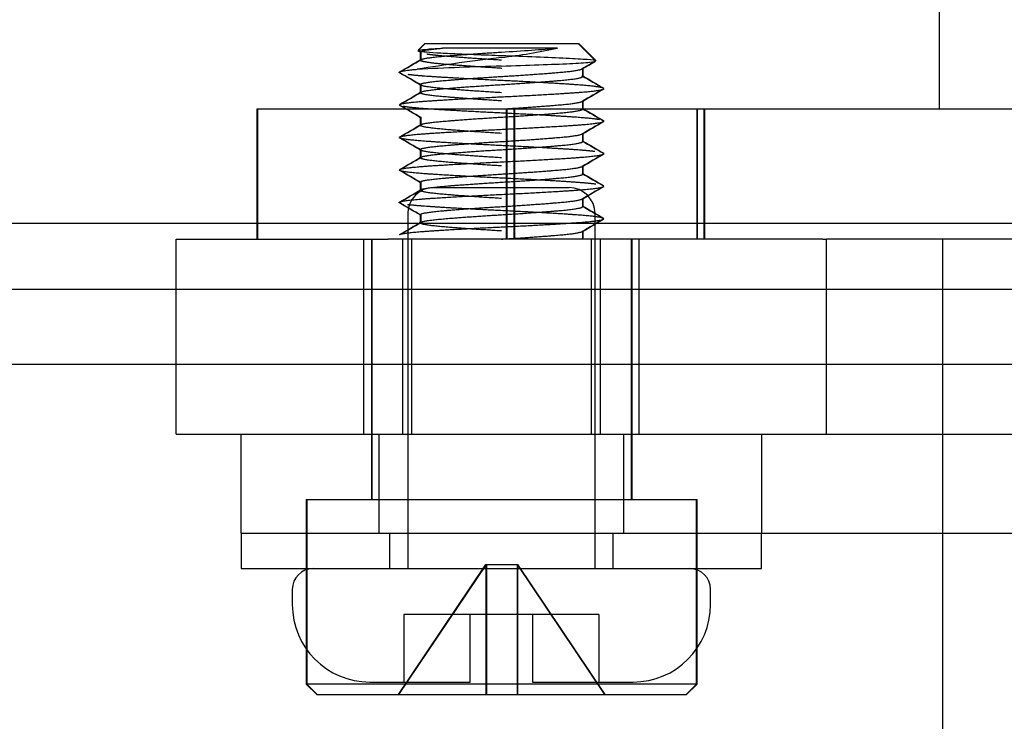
# Model space of a CAD drawing. Header units: inches. Extents: x 1 to 240, y -1 to 159.
# Tile 5 of 108: x 77.426 to 78.372, y 28.855 to 29.529. Entities that reach past the tile are written whole.
import ezdxf
from ezdxf.enums import TextEntityAlignment as Align
from ezdxf.lldxf.tags import DXFTag

# ---------------------------------------------------------------- set-up
doc = ezdxf.new("R2010")
doc.units = ezdxf.units.IN
doc.header["$MEASUREMENT"] = 0
for name, color, linetype in [('COM43544', 7, 'Continuous'), ('COM55891', 7, 'Continuous'), ('COM56175', 7, 'Continuous'), ('COM70657-17', 7, 'Continuous'), ('COM70658-11', 7, 'Continuous'), ('Default', 7, 'Continuous'), ('HAN13060', 7, 'Continuous'), ('SCS189755', 7, 'Continuous'), ('SCS86713', 7, 'Continuous'), ('SPC87323', 7, 'Continuous'), ('WAF250205', 7, 'Continuous')]:
    doc.layers.add(name, color=color, linetype=linetype)
doc.styles.add('SEACAD_Times_New_Roman', font='times.ttf')
tags = doc.linetypes.add('HIDDEN2', pattern=[0.1875, 0.125, -0.0625]).pattern_tags.tags
tags[6:7] = [DXFTag(74, 4), DXFTag(75, 0), DXFTag(340, '0'), DXFTag(46, 0.0), DXFTag(50, 0.0), DXFTag(44, 0.0), DXFTag(45, 0.0)]
tags[4:5] = [DXFTag(74, 4), DXFTag(75, 0), DXFTag(340, '0'), DXFTag(46, 0.0), DXFTag(50, 0.0), DXFTag(44, 0.0), DXFTag(45, 0.0)]
doc.dimstyles.new('HAMMOND_(STH_-_240x160)', dxfattribs={"dimtxt": 1, "dimasz": 1.25, "dimexe": 0.5, "dimexo": 0.5, "dimgap": 0.25, "dimtad": 0, "dimtih": 1, "dimtoh": 1, "dimzin": 0, "dimdsep": 46, "dimtxsty": 'SEACAD_Times_New_Roman', "dimblk1": '_SE_FILLED', "dimblk2": '_SE_FILLED', "dimsah": 1, "dimcen": 0.5, "dimadec": 0, "dimazin": 0, "dimtfac": 0.8, "dimtofl": 0, "dimtmove": 0, "dimatfit": 3, "dimfxl": 1, "dimtolj": 1, "dimtzin": 0, "dimarcsym": 0})

# ---------------------------------------------------------------- blocks, each defined once
blk = doc.blocks.new('SE6')
at = {"layer": 'COM43544', "color": 7, "linetype": 'Continuous'}
blk.add_line((51.2117, 29.27032), (82.26851, 29.27032), dxfattribs=at)
at = {"layer": 'COM43544', "color": 7, "linetype": 'HIDDEN2'}
blk.add_line((51.2117, 29.19832), (82.26851, 29.19832), dxfattribs=at)
at = {"layer": 'COM55891', "color": 7, "linetype": 'HIDDEN2'}
for p, q in [((77.639, 29.03594), (77.639, 29.13094)), ((77.7715, 29.03594), (77.7715, 29.13094)), ((78.0065, 29.03594), (78.0065, 29.13094)), ((78.139, 29.13094), (78.139, 29.03594)), ((78.2015, 29.13094), (79.109, 29.13094)), ((77.639, 29.03594), (79.109, 29.03594))]:
    blk.add_line(p, q, dxfattribs=at)
at = {"layer": 'COM56175', "color": 7, "linetype": 'HIDDEN2'}
for p, q in [((78.21315, 29.44344), (77.654, 29.44344)), ((77.654, 29.44344), (77.654, 29.31844)), ((77.6545, 29.44344), (77.6545, 29.31844)), ((77.894, 29.31844), (77.894, 29.44344)), ((77.8945, 29.31844), (77.8945, 29.44344)), ((77.901, 29.44344), (77.901, 29.31844)), ((77.9015, 29.44344), (77.9015, 29.31844)), ((78.077, 29.31844), (78.077, 29.44344)), ((78.0775, 29.31844), (78.0775, 29.44344)), ((78.084, 29.31844), (78.084, 29.44344)), ((78.0845, 29.31844), (78.0845, 29.44344)), ((78.6492, 29.44344), (78.21315, 29.44344)), ((78.19776, 29.31844), (77.78023, 29.31844)), ((78.21315, 29.31844), (78.2015, 29.31844)), ((78.6492, 29.31844), (78.21315, 29.31844))]:
    blk.add_line(p, q, dxfattribs=at)
at = {"layer": 'COM70657-17', "color": 7, "linetype": 'Continuous'}
blk.add_line((80.07127, 29.33344), (52.09046, 29.33344), dxfattribs=at)
at = {"layer": 'COM70658-11', "color": 7, "linetype": 'HIDDEN2'}
for p, q in [((77.5765, 29.31844), (77.78023, 29.31844)), ((77.5765, 29.13094), (77.5765, 29.31844)), ((77.7565, 29.31844), (77.7565, 29.13094)), ((77.794, 29.31844), (77.794, 29.13094)), ((77.8025, 29.31844), (77.8025, 29.13094)), ((77.9755, 29.13094), (77.9755, 29.31844)), ((77.984, 29.31844), (77.984, 29.13094)), ((78.0215, 29.13094), (78.0215, 29.31844)), ((78.19776, 29.31844), (78.2015, 29.31844)), ((78.2015, 29.13094), (78.2015, 29.31844)), ((77.5765, 29.13094), (78.2015, 29.13094))]:
    blk.add_line(p, q, dxfattribs=at)
at = {"layer": 'HAN13060', "color": 7, "linetype": 'HIDDEN2'}
blk.add_line((78.30988, 29.44344), (78.30988, 30.14544), dxfattribs=at)
at = {"layer": 'SCS189755', "color": 7, "linetype": 'HIDDEN2'}
for p, q in [((77.824, 29.36794), (77.954, 29.36794)), ((77.799, 29.34294), (77.799, 29.00194)), ((77.979, 29.00194), (77.979, 29.34294)), ((77.688, 28.98194), (77.688, 28.96744)), ((78.09, 28.96744), (78.09, 28.98194)), ((77.79525, 28.95794), (77.79525, 28.89294)), ((77.859, 28.95794), (77.79525, 28.95794)), ((77.919, 28.95794), (77.859, 28.95794)), ((77.859, 28.89294), (77.859, 28.95794)), ((77.98275, 28.95794), (77.919, 28.95794)), ((77.919, 28.95794), (77.919, 28.89294)), ((77.98275, 28.95794), (77.98275, 28.89294)), ((77.7625, 28.89294), (77.859, 28.89294)), ((77.919, 28.89294), (78.01551, 28.89294))]:
    blk.add_line(p, q, dxfattribs=at)
for centre, radius, start, end in [((77.824, 29.34294), 0.025, 90, 180), ((77.954, 29.34294), 0.025, 0, 90), ((77.708, 28.98194), 0.02, 90, 180), ((78.07, 28.98194), 0.02, 0, 90), ((77.7625, 28.96744), 0.07449, 180, 270), ((78.01551, 28.96744), 0.07449, 270, 0)]:
    blk.add_arc(centre, radius, start, end, dxfattribs=at)
at = {"layer": 'SCS86713', "color": 7, "linetype": 'HIDDEN2'}
for p, q in [((77.81492, 29.50594), (77.80893, 29.49995)), ((77.81542, 29.50594), (77.80943, 29.49995)), ((77.96308, 29.50594), (77.81492, 29.50594)), ((77.97941, 29.48961), (77.96308, 29.50594)), ((77.96308, 29.50594), (77.96358, 29.50594)), ((77.97991, 29.48961), (77.96358, 29.50594)), ((77.8109, 29.49813), (77.8109, 29.49032)), ((77.8114, 29.49813), (77.8114, 29.49032)), ((77.94286, 29.50192), (77.83244, 29.50192)), ((77.9671, 29.47469), (77.9671, 29.48251)), ((77.9676, 29.47469), (77.9676, 29.48251)), ((77.8109, 29.46688), (77.8109, 29.45907)), ((77.8114, 29.46688), (77.8114, 29.45907)), ((77.9671, 29.44344), (77.9671, 29.45126)), ((77.9676, 29.44344), (77.9676, 29.45126)), ((77.8109, 29.43563), (77.8109, 29.42782)), ((77.8114, 29.43563), (77.8114, 29.42782)), ((77.9671, 29.41219), (77.9671, 29.42001)), ((77.9676, 29.41219), (77.9676, 29.42001)), ((77.8109, 29.40438), (77.8109, 29.39657)), ((77.8114, 29.40438), (77.8114, 29.39657)), ((77.9671, 29.38094), (77.9671, 29.38876)), ((77.9676, 29.38094), (77.9676, 29.38876)), ((77.8109, 29.37313), (77.8109, 29.36532)), ((77.8114, 29.37313), (77.8114, 29.36532)), ((77.9671, 29.34969), (77.9671, 29.35751)), ((77.9676, 29.34969), (77.9676, 29.35751)), ((77.8109, 29.34188), (77.8109, 29.33407)), ((77.8114, 29.34188), (77.8114, 29.33407)), ((77.9671, 29.31844), (77.9671, 29.32626)), ((77.9676, 29.31844), (77.9676, 29.32626)), ((77.764, 29.31844), (77.764, 29.06844)), ((77.7645, 29.31844), (77.7645, 29.06844)), ((77.88899, 29.31844), (77.889, 29.31845)), ((77.88949, 29.31844), (77.8895, 29.31845)), ((78.014, 29.06844), (78.014, 29.31844)), ((78.0145, 29.06844), (78.0145, 29.31844)), ((77.7015, 29.06844), (78.0765, 29.06844)), ((77.7015, 29.06844), (77.7015, 28.89094)), ((77.702, 29.06844), (77.702, 28.89094)), ((78.0765, 28.89094), (78.0765, 29.06844)), ((78.0765, 29.06844), (78.077, 29.06844)), ((78.077, 28.89094), (78.077, 29.06844)), ((77.79, 28.88094), (77.874, 29.00594)), ((77.7905, 28.88094), (77.8745, 29.00594)), ((77.874, 29.00594), (77.904, 29.00594)), ((77.874, 29.00594), (77.874, 28.88094)), ((77.8745, 29.00594), (77.8745, 28.88094)), ((77.904, 29.00594), (77.988, 28.88094)), ((77.904, 29.00594), (77.904, 28.88094)), ((77.904, 29.00594), (77.9045, 29.00594)), ((77.9045, 29.00594), (77.9885, 28.88094)), ((77.9045, 29.00594), (77.9045, 28.88094)), ((78.0765, 28.89094), (77.7015, 28.89094)), ((77.7015, 28.89094), (77.7115, 28.88094)), ((77.702, 28.89094), (77.712, 28.88094)), ((78.0665, 28.88094), (78.0765, 28.89094)), ((78.067, 28.88094), (78.077, 28.89094)), ((78.0765, 28.89094), (78.077, 28.89094)), ((77.7115, 28.88094), (78.0665, 28.88094)), ((78.0665, 28.88094), (78.067, 28.88094))]:
    blk.add_line(p, q, dxfattribs=at)
for centre, radius, start, end in [((77.82021, 30.07227), 0.58338, 276.7716, 282.13601), ((65.08, 51.41676), 25.35416, 300.088419, 300.141706), ((65.0805, 51.41676), 25.35416, 300.088419, 300.141706), ((78.16722, 27.20914), 2.3007, 96.94574, 98.98213), ((89.61011, 9.4296), 23.18768, 120.108215, 120.14165), ((89.61061, 9.4296), 23.18768, 120.108215, 120.14165), ((65.19932, 7.74615), 25.11635, 59.858032, 59.91183), ((65.19982, 7.74615), 25.11635, 59.858032, 59.91183), ((78.03009, 24.63934), 4.84737, 91.66785, 92.6257), ((89.72781, 49.7283), 23.42034, 239.855789, 239.913449), ((89.72831, 49.7283), 23.42034, 239.855789, 239.913449), ((65.41496, 50.80808), 24.68661, 300.087657, 300.142385), ((65.41546, 50.80808), 24.68661, 300.087657, 300.142385), ((90.39814, 8.04174), 24.75656, 120.08774, 120.142316), ((90.39864, 8.04174), 24.75656, 120.08774, 120.142316), ((65.49331, 8.22168), 24.53047, 59.857446, 59.912519), ((65.49381, 8.22168), 24.53047, 59.857446, 59.912519), ((90.29643, 50.67757), 24.55381, 239.857436, 239.912416), ((90.29693, 50.67757), 24.55381, 239.857436, 239.912416), ((90.26541, 8.23931), 24.49203, 120.087446, 120.142598), ((90.26591, 8.23931), 24.49203, 120.087446, 120.142598), ((65.41166, 50.78255), 24.69321, 300.087651, 300.142349), ((65.41216, 50.78255), 24.69321, 300.087651, 300.142349), ((65.41938, 8.06297), 24.67782, 59.857637, 59.912365), ((65.41988, 8.06297), 24.67782, 59.857637, 59.912365), ((90.79882, 51.5125), 25.55514, 239.858577, 239.911435), ((90.79932, 51.5125), 25.55514, 239.858577, 239.911435), ((65.77245, 50.12917), 23.97404, 300.086989, 300.143321), ((65.77295, 50.12917), 23.97404, 300.086989, 300.143321), ((90.0825, 8.52346), 24.12743, 120.087122, 120.143097), ((90.083, 8.52346), 24.12743, 120.087122, 120.143097), ((66.07427, 9.161), 23.37238, 59.855776, 59.91356), ((66.07477, 9.161), 23.37238, 59.855776, 59.91356), ((90.53026, 51.01821), 25.01985, 239.857952, 239.911954), ((90.53076, 51.01821), 25.01985, 239.857952, 239.911954), ((65.98024, 49.73947), 23.55972, 300.086789, 300.144099), ((65.98074, 49.73947), 23.55972, 300.086789, 300.144099), ((89.50195, 9.49342), 22.97008, 120.086168, 120.144959), ((89.50245, 9.49342), 22.97008, 120.086168, 120.144959), ((66.25851, 9.44766), 23.00494, 59.854948, 59.913641), ((66.25901, 9.44766), 23.00494, 59.854948, 59.913641), ((90.29907, 50.58842), 24.55911, 239.85748, 239.912486), ((90.29957, 50.58842), 24.55911, 239.85748, 239.912486), ((65.13247, 51.1702), 25.24972, 300.088148, 300.141631), ((65.13297, 51.1702), 25.24972, 300.088148, 300.141631), ((89.80677, 8.93669), 23.57757, 120.086957, 120.144213), ((89.80727, 8.93669), 23.57757, 120.086957, 120.144213)]:
    blk.add_arc(centre, radius, start, end, dxfattribs=at)
blk.add_ellipse((77.88888, 29.50009), major_axis=(0.07828, 0.00473), ratio=0.024955, start_param=4.712453, end_param=5.471828, dxfattribs=at)
for points, knots in [([(77.80854, 29.49951), (77.80869, 29.49967), (77.81006, 29.50015), (77.81584, 29.50082), (77.82452, 29.50147), (77.83001, 29.50178), (77.83244, 29.50192)], [0.6832853, 0.6832853, 0.6832853, 0.6832853, 0.7489778, 0.8740616, 0.9444894, 1, 1, 1, 1]), ([(77.889, 29.49457), (77.88489, 29.49471), (77.87585, 29.49504), (77.86049, 29.49564), (77.84287, 29.49641), (77.82594, 29.49723), (77.81358, 29.49815), (77.80969, 29.49877), (77.8089, 29.49908)], [0, 0, 0, 0, 0.0650159, 0.143192, 0.2505888, 0.3758836, 0.5011849, 0.6257257, 0.6257257, 0.6257257, 0.6257257]), ([(77.889, 29.48466), (77.90149, 29.48507), (77.9138, 29.48549), (77.93625, 29.48631), (77.94638, 29.48672), (77.96299, 29.48755), (77.96946, 29.48796), (77.97788, 29.48879), (77.97982, 29.4892), (77.979, 29.49003), (77.97623, 29.49044), (77.96654, 29.49126), (77.95961, 29.49168), (77.94275, 29.4925), (77.93282, 29.49292), (77.91154, 29.49374), (77.90019, 29.49415), (77.889, 29.49457)], [0, 0, 0, 0, 0.125, 0.125, 0.25, 0.25, 0.375, 0.375, 0.5, 0.5, 0.625, 0.625, 0.75, 0.75, 0.875, 0.875, 1, 1, 1, 1])]:
    blk.add_open_spline(points, degree=3, knots=knots, dxfattribs=at)
for points, weights in [([(77.8109, 29.49815), (77.81103, 29.50003), (77.83244, 29.50192)], [0.999174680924, 0.926704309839, 0.995283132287]), ([(77.96721, 29.48202), (77.9676, 29.48227), (77.9676, 29.48251)], [0.98273809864, 0.99007496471, 1]), ([(77.81181, 29.46639), (77.8114, 29.46664), (77.8114, 29.46688)], [0.982609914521, 0.98998812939, 1]), ([(77.96719, 29.45077), (77.9676, 29.45102), (77.9676, 29.45126)], [0.982518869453, 0.989926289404, 1]), ([(77.81131, 29.43514), (77.8109, 29.43539), (77.8109, 29.43563)], [0.982470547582, 0.989893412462, 1]), ([(77.81181, 29.43514), (77.8114, 29.43539), (77.8114, 29.43563)], [0.982470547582, 0.989893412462, 1]), ([(77.96719, 29.41951), (77.9676, 29.41977), (77.9676, 29.42001)], [0.982479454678, 0.989899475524, 1]), ([(77.81181, 29.40389), (77.8114, 29.40414), (77.8114, 29.40438)], [0.982555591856, 0.989951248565, 1]), ([(77.96719, 29.38826), (77.9676, 29.38851), (77.9676, 29.38876)], [0.982386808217, 0.989836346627, 1]), ([(77.81183, 29.37263), (77.8114, 29.37289), (77.8114, 29.37313)], [0.982140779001, 0.989668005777, 1]), ([(77.96717, 29.357), (77.9676, 29.35726), (77.9676, 29.35751)], [0.982006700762, 0.989575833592, 1]), ([(77.81184, 29.34137), (77.8114, 29.34163), (77.8114, 29.34188)], [0.982022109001, 0.989586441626, 1]), ([(77.96718, 29.32576), (77.9676, 29.32601), (77.9676, 29.32626)], [0.98222207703, 0.989723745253, 1])]:
    blk.add_rational_spline(points, weights, degree=2, dxfattribs=at)
for points, weights, knots in [([(77.889, 29.48251), (77.85665, 29.48446), (77.83378, 29.48641), (77.8109, 29.48837), (77.8109, 29.49032), (77.8109, 29.49227), (77.83378, 29.49423), (77.85665, 29.49618), (77.889, 29.49813)], [1, 0.923879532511, 1, 0.923879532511, 1, 0.923879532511, 1, 0.923879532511, 1], [0, 0, 0, 0.25, 0.25, 0.5, 0.5, 0.75, 0.75, 1, 1, 1]), ([(77.889, 29.49032), (77.85665, 29.49227), (77.83378, 29.49423), (77.82316, 29.49513), (77.81723, 29.49611)], [1, 0.923879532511, 1, 0.963157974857, 0.961978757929], [0, 0, 0, 0.3369281, 0.3369281, 0.5, 0.5, 0.5]), ([(77.8895, 29.48251), (77.85715, 29.48446), (77.83428, 29.48641), (77.8114, 29.48837), (77.8114, 29.49032)], [1, 0.923879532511, 1, 0.923879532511, 1], [0, 0, 0, 0.25, 0.25, 0.5, 0.5, 0.5]), ([(77.79097, 29.47819), (77.79061, 29.4784), (77.79061, 29.4786), (77.79061, 29.48007), (77.80802, 29.48163)], [0.984853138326, 0.991470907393, 1, 0.941632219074, 0.972775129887], [0.9789587, 0.9789587, 0.9789587, 0.98164138, 0.98164138, 1, 1, 1]), ([(77.987, 29.46341), (77.98378, 29.46517), (77.95858, 29.46688), (77.92976, 29.46884), (77.889, 29.47079), (77.84824, 29.47274), (77.81943, 29.47469), (77.80669, 29.47556), (77.79929, 29.47649)], [0.984249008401, 0.932800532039, 1, 0.923879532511, 1, 0.923879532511, 1, 0.964865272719, 0.962164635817], [0.88867762, 0.88867762, 0.88867762, 0.9098141, 0.9098141, 0.93375653, 0.93375653, 0.95769896, 0.95769896, 0.96875, 0.96875, 0.96875]), ([(77.889, 29.4747), (77.92135, 29.47665), (77.94423, 29.4786), (77.9671, 29.48055), (77.9671, 29.48251)], [1, 0.923879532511, 1, 0.923879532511, 1], [0, 0, 0, 0.25, 0.25, 0.5, 0.5, 0.5]), ([(77.889, 29.45907), (77.85665, 29.46102), (77.83378, 29.46298), (77.8109, 29.46493), (77.8109, 29.46688), (77.8109, 29.46884), (77.83378, 29.47079), (77.85665, 29.47274), (77.889, 29.4747)], [1, 0.923879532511, 1, 0.923879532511, 1, 0.923879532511, 1, 0.923879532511, 1], [0, 0, 0, 0.25, 0.25, 0.5, 0.5, 0.75, 0.75, 1, 1, 1]), ([(77.889, 29.46688), (77.92135, 29.46884), (77.94423, 29.47079), (77.9671, 29.47274), (77.9671, 29.47469), (77.9671, 29.47494), (77.96667, 29.4752)], [1, 0.923879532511, 1, 0.923879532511, 1, 0.98968249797, 0.982161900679], [0, 0, 0, 0.25, 0.25, 0.5, 0.5, 0.5338854, 0.5338854, 0.5338854]), ([(77.79099, 29.44777), (77.79414, 29.44954), (77.81943, 29.45126), (77.84824, 29.45321), (77.889, 29.45516), (77.92976, 29.45712), (77.95858, 29.45907), (77.98388, 29.46078), (77.98702, 29.46255)], [0.984576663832, 0.932587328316, 1, 0.923879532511, 1, 0.923879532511, 1, 0.932557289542, 0.984623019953], [0.79284085, 0.79284085, 0.79284085, 0.81404438, 0.81404438, 0.83798681, 0.83798681, 0.86192924, 0.86192924, 0.88314222, 0.88314222, 0.88314222]), ([(77.889, 29.45126), (77.85665, 29.45321), (77.83378, 29.45516), (77.8109, 29.45712), (77.8109, 29.45907), (77.8109, 29.46102), (77.83378, 29.46298), (77.85665, 29.46493), (77.889, 29.46688)], [1, 0.923879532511, 1, 0.923879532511, 1, 0.923879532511, 1, 0.923879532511, 1], [0, 0, 0, 0.25, 0.25, 0.5, 0.5, 0.75, 0.75, 1, 1, 1]), ([(77.889, 29.44345), (77.92135, 29.4454), (77.94423, 29.44735), (77.9671, 29.4493), (77.9671, 29.45126)], [1, 0.923879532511, 1, 0.923879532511, 1], [0, 0, 0, 0.25, 0.25, 0.5, 0.5, 0.5]), ([(77.98337, 29.43314), (77.97628, 29.43443), (77.95858, 29.43563), (77.92976, 29.43759), (77.889, 29.43954), (77.84824, 29.44149), (77.81943, 29.44344), (77.8018, 29.44464), (77.79469, 29.44593)], [0.964622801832, 0.951834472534, 1, 0.923879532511, 1, 0.923879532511, 1, 0.95202265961, 0.964523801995], [0.703125, 0.703125, 0.703125, 0.71827467, 0.71827467, 0.7422171, 0.7422171, 0.76615952, 0.76615952, 0.78125, 0.78125, 0.78125]), ([(77.889, 29.43563), (77.92135, 29.43759), (77.94423, 29.43954), (77.9671, 29.44149), (77.9671, 29.44344)], [1, 0.923879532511, 1, 0.923879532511, 1], [0, 0, 0, 0.25, 0.25, 0.5, 0.5, 0.5]), ([(77.79099, 29.41652), (77.79415, 29.41829), (77.81943, 29.42001), (77.84824, 29.42196), (77.889, 29.42391), (77.92976, 29.42587), (77.95858, 29.42782), (77.9874, 29.42977), (77.9874, 29.43173), (77.9874, 29.43194), (77.987, 29.43216)], [0.984554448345, 0.932601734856, 1, 0.923879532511, 1, 0.923879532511, 1, 0.923879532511, 1, 0.991141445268, 0.984344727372], [0.60130595, 0.60130595, 0.60130595, 0.62250495, 0.62250495, 0.64644738, 0.64644738, 0.67038981, 0.67038981, 0.69433224, 0.69433224, 0.69711855, 0.69711855, 0.69711855]), ([(77.889, 29.42001), (77.85665, 29.42196), (77.83378, 29.42391), (77.8109, 29.42587), (77.8109, 29.42782), (77.8109, 29.42977), (77.83378, 29.43173), (77.85665, 29.43368), (77.889, 29.43563)], [1, 0.923879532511, 1, 0.923879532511, 1, 0.923879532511, 1, 0.923879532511, 1], [0, 0, 0, 0.25, 0.25, 0.5, 0.5, 0.75, 0.75, 1, 1, 1]), ([(77.889, 29.4122), (77.92135, 29.41415), (77.94423, 29.4161), (77.9671, 29.41805), (77.9671, 29.42001)], [1, 0.923879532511, 1, 0.923879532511, 1], [0, 0, 0, 0.25, 0.25, 0.5, 0.5, 0.5]), ([(77.97879, 29.40258), (77.97139, 29.40351), (77.95858, 29.40438), (77.92976, 29.40634), (77.889, 29.40829), (77.84824, 29.41024), (77.81943, 29.41219), (77.79412, 29.41391), (77.79098, 29.41568)], [0.962136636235, 0.964677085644, 1, 0.923879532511, 1, 0.923879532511, 1, 0.932528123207, 0.984668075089], [0.515625, 0.515625, 0.515625, 0.52673524, 0.52673524, 0.55067766, 0.55067766, 0.57462009, 0.57462009, 0.59584225, 0.59584225, 0.59584225]), ([(77.889, 29.39657), (77.85665, 29.39852), (77.83378, 29.40048), (77.8109, 29.40243), (77.8109, 29.40438), (77.8109, 29.40634), (77.83378, 29.40829), (77.85665, 29.41024), (77.889, 29.4122)], [1, 0.923879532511, 1, 0.923879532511, 1, 0.923879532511, 1, 0.923879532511, 1], [0, 0, 0, 0.25, 0.25, 0.5, 0.5, 0.75, 0.75, 1, 1, 1]), ([(77.889, 29.40438), (77.92135, 29.40634), (77.94423, 29.40829), (77.9671, 29.41024), (77.9671, 29.41219), (77.9671, 29.41243), (77.96671, 29.41268)], [1, 0.923879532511, 1, 0.923879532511, 1, 0.990106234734, 0.9827843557], [0, 0, 0, 0.25, 0.25, 0.5, 0.5, 0.5324938, 0.5324938, 0.5324938]), ([(77.79099, 29.38527), (77.79415, 29.38704), (77.81943, 29.38876), (77.84824, 29.39071), (77.889, 29.39266), (77.92976, 29.39462), (77.95858, 29.39657), (77.9874, 29.39852), (77.9874, 29.40048), (77.9874, 29.40068), (77.98704, 29.40089)], [0.984557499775, 0.932599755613, 1, 0.923879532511, 1, 0.923879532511, 1, 0.923879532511, 1, 0.991529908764, 0.984944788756], [0.40976589, 0.40976589, 0.40976589, 0.43096552, 0.43096552, 0.45490795, 0.45490795, 0.47885038, 0.47885038, 0.50279281, 0.50279281, 0.50545693, 0.50545693, 0.50545693]), ([(77.889, 29.38876), (77.85665, 29.39071), (77.83378, 29.39266), (77.8109, 29.39462), (77.8109, 29.39657), (77.8109, 29.39852), (77.83378, 29.40048), (77.85665, 29.40243), (77.889, 29.40438)], [1, 0.923879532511, 1, 0.923879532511, 1, 0.923879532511, 1, 0.923879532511, 1], [0, 0, 0, 0.25, 0.25, 0.5, 0.5, 0.75, 0.75, 1, 1, 1]), ([(77.97972, 29.3712), (77.97224, 29.37221), (77.95858, 29.37313), (77.92976, 29.37509), (77.889, 29.37704), (77.84824, 29.37899), (77.81943, 29.38094), (77.79161, 29.38283), (77.79064, 29.38473)], [0.961945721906, 0.962415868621, 1, 0.923879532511, 1, 0.923879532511, 1, 0.926337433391, 0.995242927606], [0.32337434, 0.32337434, 0.32337434, 0.33519581, 0.33519581, 0.35913823, 0.35913823, 0.38308066, 0.38308066, 0.40625, 0.40625, 0.40625]), ([(77.889, 29.38095), (77.92135, 29.3829), (77.94423, 29.38485), (77.9671, 29.3868), (77.9671, 29.38876)], [1, 0.923879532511, 1, 0.923879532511, 1], [0, 0, 0, 0.25, 0.25, 0.5, 0.5, 0.5]), ([(77.81133, 29.37263), (77.8109, 29.37289), (77.8109, 29.37313), (77.8109, 29.37509), (77.83378, 29.37704), (77.85665, 29.37899), (77.889, 29.38095)], [0.982140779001, 0.989668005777, 1, 0.923879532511, 1, 0.923879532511, 1], [0.466067, 0.466067, 0.466067, 0.5, 0.5, 0.75, 0.75, 1, 1, 1]), ([(77.889, 29.35751), (77.85665, 29.35946), (77.83378, 29.36141), (77.8109, 29.36337), (77.8109, 29.36532), (77.8109, 29.36727), (77.83378, 29.36923), (77.85665, 29.37118), (77.889, 29.37313)], [1, 0.923879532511, 1, 0.923879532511, 1, 0.923879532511, 1, 0.923879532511, 1], [0, 0, 0, 0.25, 0.25, 0.5, 0.5, 0.75, 0.75, 1, 1, 1]), ([(77.889, 29.37313), (77.92135, 29.37509), (77.94423, 29.37704), (77.9671, 29.37899), (77.9671, 29.38094), (77.9671, 29.38118), (77.9667, 29.38143)], [1, 0.923879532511, 1, 0.923879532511, 1, 0.989976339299, 0.982592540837], [0, 0, 0, 0.25, 0.25, 0.5, 0.5, 0.5329204, 0.5329204, 0.5329204]), ([(77.79102, 29.35316), (77.79061, 29.35338), (77.79061, 29.3536), (77.79061, 29.35555), (77.81943, 29.35751), (77.84824, 29.35946), (77.889, 29.36141), (77.92976, 29.36337), (77.95858, 29.36532), (77.98376, 29.36703), (77.98699, 29.36879)], [0.983999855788, 0.990915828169, 1, 0.923879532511, 1, 0.923879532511, 1, 0.923879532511, 1, 0.932857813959, 0.984161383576], [0.21262639, 0.21262639, 0.21262639, 0.21548366, 0.21548366, 0.23942609, 0.23942609, 0.26336852, 0.26336852, 0.28731095, 0.28731095, 0.30842941, 0.30842941, 0.30842941]), ([(77.889, 29.3497), (77.92135, 29.35165), (77.94423, 29.3536), (77.9671, 29.35555), (77.9671, 29.35751)], [1, 0.923879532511, 1, 0.923879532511, 1], [0, 0, 0, 0.25, 0.25, 0.5, 0.5, 0.5]), ([(77.98702, 29.3384), (77.98388, 29.34017), (77.95858, 29.34188), (77.92976, 29.34384), (77.889, 29.34579), (77.84824, 29.34774), (77.81943, 29.34969), (77.80605, 29.3506), (77.79859, 29.35158)], [0.984628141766, 0.93255397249, 1, 0.923879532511, 1, 0.923879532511, 1, 0.963171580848, 0.961979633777], [0.12244235, 0.12244235, 0.12244235, 0.14365637, 0.14365637, 0.1675988, 0.1675988, 0.19154123, 0.19154123, 0.203125, 0.203125, 0.203125]), ([(77.81134, 29.34137), (77.8109, 29.34163), (77.8109, 29.34188), (77.8109, 29.34384), (77.83378, 29.34579), (77.85665, 29.34774), (77.889, 29.3497)], [0.982022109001, 0.989586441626, 1, 0.923879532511, 1, 0.923879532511, 1], [0.4657991, 0.4657991, 0.4657991, 0.5, 0.5, 0.75, 0.75, 1, 1, 1]), ([(77.889, 29.34188), (77.92135, 29.34384), (77.94423, 29.34579), (77.9671, 29.34774), (77.9671, 29.34969), (77.9671, 29.34994), (77.96669, 29.35019)], [1, 0.923879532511, 1, 0.923879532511, 1, 0.989904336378, 0.982486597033], [0, 0, 0, 0.25, 0.25, 0.5, 0.5, 0.5331569, 0.5331569, 0.5331569]), ([(77.79098, 29.32277), (77.79412, 29.32454), (77.81943, 29.32626), (77.84824, 29.32821), (77.889, 29.33016), (77.92976, 29.33212), (77.95858, 29.33407), (77.98372, 29.33577), (77.98698, 29.33754)], [0.984648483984, 0.932540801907, 1, 0.923879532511, 1, 0.923879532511, 1, 0.932934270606, 0.984044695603], [0.02666849, 0.02666849, 0.02666849, 0.04788666, 0.04788666, 0.07182909, 0.07182909, 0.09577152, 0.09577152, 0.11686593, 0.11686593, 0.11686593]), ([(77.889, 29.32626), (77.85665, 29.32821), (77.83378, 29.33016), (77.8109, 29.33212), (77.8109, 29.33407), (77.8109, 29.33602), (77.83378, 29.33798), (77.85665, 29.33993), (77.889, 29.34188)], [1, 0.923879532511, 1, 0.923879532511, 1, 0.923879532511, 1, 0.923879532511, 1], [0, 0, 0, 0.25, 0.25, 0.5, 0.5, 0.75, 0.75, 1, 1, 1]), ([(77.889, 29.31845), (77.92135, 29.3204), (77.94423, 29.32235), (77.9671, 29.3243), (77.9671, 29.32626)], [1, 0.923879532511, 1, 0.923879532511, 1], [0, 0, 0, 0.25, 0.25, 0.5, 0.5, 0.5])]:
    blk.add_rational_spline(points, weights, degree=2, knots=knots, dxfattribs=at)
at = {"layer": 'SPC87323', "color": 7, "linetype": 'HIDDEN2'}
blk.add_line((78.31288, 29.31844), (78.31288, 28.41344), dxfattribs=at)
at = {"layer": 'WAF250205', "color": 7, "linetype": 'HIDDEN2'}
for p, q in [((77.639, 29.03594), (77.639, 29.00194)), ((77.7815, 29.03594), (77.7815, 29.00194)), ((77.9965, 29.00194), (77.9965, 29.03594)), ((78.139, 29.00194), (78.139, 29.03594)), ((77.639, 29.00194), (78.139, 29.00194))]:
    blk.add_line(p, q, dxfattribs=at)
blk = doc.blocks.new('DMBLK3305')
at = {"layer": 'Default', "linetype": 'Continuous'}
for points in [[(78.89338, 37.47825), (78.89338, 37.06159), (80.14338, 37.26992)], [(83.66938, 37.47825), (82.41938, 37.26992), (83.66938, 37.06159)]]:
    blk.add_hatch(color=7, dxfattribs=at).paths.add_polyline_path(points)
at = {"layer": 'Default', "color": 7, "linetype": 'Continuous'}
for p, q in [((80.14338, 30.18544), (80.14338, 37.76992)), ((82.41938, 29.66232), (82.41938, 37.76992)), ((77.64338, 37.26992), (80.14338, 37.26992)), ((82.41938, 37.26992), (83.71829, 37.26992)), ((83.71829, 37.26992), (84.21829, 37.26992))]:
    blk.add_line(p, q, dxfattribs=at)
at = {"layer": 'Default', "color": 7, "linetype": 'Continuous', "style": 'SEACAD_Times_New_Roman'}
blk.add_text('2.28', height=1, dxfattribs=at).set_placement((84.56829, 37.76992), align=Align.TOP_LEFT)
blk = doc.blocks.new('_SE_FILLED')
at = {"color": 0}
blk.add_line((0, 0), (-1, 0), dxfattribs=at)
blk.add_solid([(0, 0), (-1, -0.1665), (-1, 0.1665), (0, 0)], dxfattribs=at)

msp = doc.modelspace()

# ---------------------------------------------------------------- block references
at = {"layer": 'Default'}
msp.add_blockref('SE6', (0, 0), dxfattribs=at)

# ---------------------------------------------------------------- dimensions: what is measured, and where the dimension line sits
at = {"layer": 'Default', "color": 7, "linetype": 'Continuous'}
dim = msp.add_linear_dim(base=(82.41938, 37.26992), p1=(80.14338, 29.68544), p2=(82.41938, 29.16232), text='\\A1;<>', dimstyle='HAMMOND_(STH_-_240x160)', override={"dimtmove": 1}, dxfattribs=at)
dim.commit()
dim.dimension.update_dxf_attribs({"geometry": 'DMBLK3305', "text_midpoint": (84.21829, 37.26992), "dimtype": 160})

doc.saveas('drawing.dxf')
